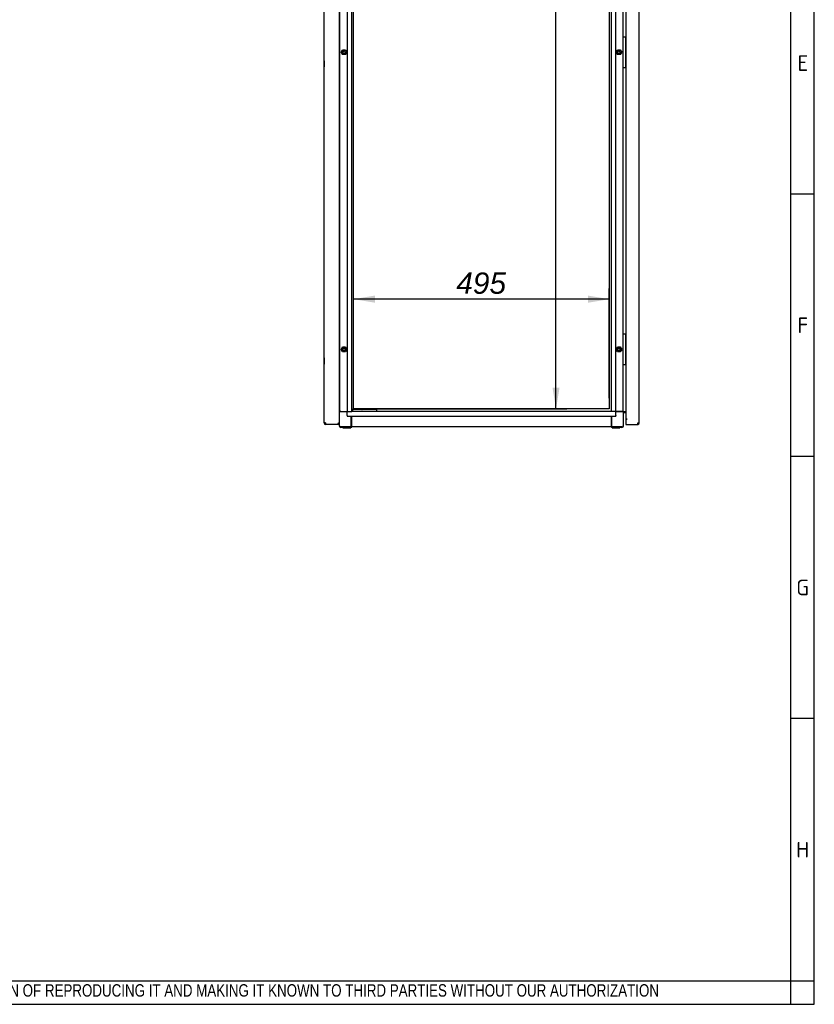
# Model space of a CAD drawing. Extents: x -11 to 412, y 11 to 308.
# Tile 6 of 9: x 310 to 412, y 11 to 138. Entities that reach past the tile are written whole.
import ezdxf
from ezdxf.lldxf.tags import DXFTag

# ---------------------------------------------------------------- set-up
doc = ezdxf.new("R2010")
doc.units = 0
doc.layers.get('0').update_dxf_attribs({"linetype": 'CONTINUOUS'})
for name, color, linetype in [('_TRANSLATION', 7, 'CONTINUOUS'), ('AE00198_03', 7, 'CONTINUOUS'), ('AE00219_00', 7, 'CONTINUOUS'), ('AE00219_03', 7, 'CONTINUOUS'), ('AE00368_00', 7, 'CONTINUOUS'), ('AE00500_10', 7, 'CONTINUOUS'), ('DEFAULT', 7, 'CONTINUOUS'), ('DV3__TRANSLATION', 7, 'CONTINUOUS'), ('F0000000_08', 7, 'CONTINUOUS'), ('F0000001_44', 7, 'CONTINUOUS'), ('F0000001_45', 7, 'CONTINUOUS'), ('M0000000_06', 7, 'CONTINUOUS'), ('M0000000_14', 7, 'CONTINUOUS'), ('M0000000_39', 7, 'CONTINUOUS'), ('M0000000_54', 7, 'CONTINUOUS'), ('M0000000_57', 7, 'CONTINUOUS')]:
    doc.layers.add(name, color=color, linetype=linetype)
doc.styles.add('SEACAD_ARIAL', font='arial.ttf')
doc.styles.add('SEACAD_ARIALI', font='ariali.ttf')
tags = doc.linetypes.add('CENTER2', pattern=[28.575, 19.05, -3.175, 3.175, -3.175]).pattern_tags.tags
tags[10:11] = [DXFTag(74, 4), DXFTag(75, 0), DXFTag(340, '0'), DXFTag(46, 0.0), DXFTag(50, 0.0), DXFTag(44, 0.0), DXFTag(45, 0.0)]
tags[8:9] = [DXFTag(74, 4), DXFTag(75, 0), DXFTag(340, '0'), DXFTag(46, 0.0), DXFTag(50, 0.0), DXFTag(44, 0.0), DXFTag(45, 0.0)]
tags[6:7] = [DXFTag(74, 4), DXFTag(75, 0), DXFTag(340, '0'), DXFTag(46, 0.0), DXFTag(50, 0.0), DXFTag(44, 0.0), DXFTag(45, 0.0)]
tags[4:5] = [DXFTag(74, 4), DXFTag(75, 0), DXFTag(340, '0'), DXFTag(46, 0.0), DXFTag(50, 0.0), DXFTag(44, 0.0), DXFTag(45, 0.0)]
doc.dimstyles.new('ISO', dxfattribs={"dimtxt": 2.75, "dimasz": 2.75, "dimexe": 1.375, "dimexo": 1.375, "dimgap": 0.6875, "dimtad": 1, "dimdec": 1, "dimlfac": 15, "dimtxsty": 'SEACAD_ARIAL', "dimblk1": '_SE_FILLED', "dimblk2": '_SE_FILLED', "dimsah": 1, "dimcen": 1.375, "dimazin": 3, "dimtfac": 0.7, "dimtdec": 3, "dimtmove": 0, "dimatfit": 3})

# ---------------------------------------------------------------- blocks, each defined once
blk = doc.blocks.new('SE2')
at = {"layer": 'AE00198_03', "color": 7, "linetype": 'CONTINUOUS'}
for p, q in [((387.77, 135.62), (387.74, 135.62)), ((387.74, 134.92), (387.77, 134.92)), ((387.77, 132.62), (387.74, 132.62)), ((387.74, 131.92), (387.77, 131.92)), ((387.77, 97.29), (387.74, 97.29)), ((387.74, 96.59), (387.77, 96.59)), ((387.77, 94.29), (387.74, 94.29)), ((387.74, 93.59), (387.77, 93.59))]:
    blk.add_line(p, q, dxfattribs=at)
at = {"layer": 'AE00219_00', "color": 7, "linetype": 'CONTINUOUS'}
for p, q in [((353.09, 87.47), (353.11, 87.45)), ((353.51, 87.45), (353.11, 87.45)), ((353.11, 87.45), (353.11, 87.44)), ((353.51, 87.45), (353.53, 87.47)), ((353.51, 87.44), (353.51, 87.45)), ((354.75, 87.47), (354.77, 87.45)), ((355.17, 87.45), (354.77, 87.45)), ((354.77, 87.45), (354.77, 87.44)), ((355.17, 87.45), (355.2, 87.47)), ((355.17, 87.44), (355.17, 87.45))]:
    blk.add_line(p, q, dxfattribs=at)
at = {"layer": 'AE00219_03', "color": 7, "linetype": 'CONTINUOUS'}
for p, q in [((348.83, 132.67), (348.83, 131.87)), ((348.84, 132.67), (348.83, 132.67)), ((348.83, 131.87), (348.84, 131.87)), ((348.83, 94.34), (348.83, 93.54)), ((348.84, 94.34), (348.83, 94.34)), ((348.83, 93.54), (348.84, 93.54))]:
    blk.add_line(p, q, dxfattribs=at)
at = {"layer": 'AE00368_00', "color": 7, "linetype": 'CONTINUOUS'}
for p, q in [((352.63, 87.47), (352.63, 87.44)), ((353.99, 87.44), (353.99, 87.47)), ((354.29, 87.47), (354.29, 87.44)), ((355.65, 87.47), (355.61, 87.47)), ((355.65, 87.44), (355.65, 87.47))]:
    blk.add_line(p, q, dxfattribs=at)
for centre, start, end in [((352.88, 87.42), 16.6015, 90), ((353.73, 87.42), 90, 163.3985), ((354.55, 87.42), 16.6015, 90), ((355.4, 87.42), 90, 163.3985)]:
    blk.add_arc(centre, 0.0467, start, end, dxfattribs=at)
at = {"layer": 'AE00500_10', "color": 7, "linetype": 'CONTINUOUS'}
for p, q in [((350.81, 135.58), (350.84, 135.58)), ((350.84, 134.96), (350.81, 134.96)), ((351.05, 133.77), (351.23, 134.08)), ((351.23, 133.46), (351.05, 133.77)), ((351.12, 133.77), (351.26, 134.02)), ((351.26, 133.52), (351.12, 133.77)), ((351.23, 134.08), (351.59, 134.08)), ((351.59, 133.46), (351.23, 133.46)), ((351.26, 134.02), (351.55, 134.02)), ((351.55, 133.52), (351.26, 133.52)), ((351.55, 134.02), (351.7, 133.77)), ((351.7, 133.77), (351.55, 133.52)), ((351.59, 134.08), (351.77, 133.77)), ((351.77, 133.77), (351.59, 133.46)), ((386.51, 133.77), (386.69, 134.08)), ((386.69, 133.46), (386.51, 133.77)), ((386.59, 133.77), (386.73, 134.02)), ((386.73, 133.52), (386.59, 133.77)), ((386.7, 134.08), (387.05, 134.08)), ((387.05, 133.46), (386.7, 133.46)), ((386.73, 134.02), (387.02, 134.02)), ((387.02, 133.52), (386.73, 133.52)), ((387.02, 134.02), (387.16, 133.77)), ((387.16, 133.77), (387.02, 133.52)), ((387.06, 134.08), (387.24, 133.77)), ((387.24, 133.77), (387.06, 133.46)), ((350.81, 132.58), (350.84, 132.58)), ((350.84, 131.96), (350.81, 131.96)), ((350.81, 97.25), (350.84, 97.25)), ((350.84, 96.62), (350.81, 96.62)), ((351.05, 95.44), (351.23, 95.75)), ((351.23, 95.13), (351.05, 95.44)), ((351.12, 95.44), (351.26, 95.69)), ((351.26, 95.19), (351.12, 95.44)), ((351.23, 95.75), (351.59, 95.75)), ((351.26, 95.69), (351.55, 95.69)), ((351.55, 95.69), (351.7, 95.44)), ((351.7, 95.44), (351.55, 95.19)), ((351.59, 95.75), (351.77, 95.44)), ((351.77, 95.44), (351.59, 95.13)), ((386.51, 95.44), (386.69, 95.75)), ((386.69, 95.13), (386.51, 95.44)), ((386.59, 95.44), (386.73, 95.69)), ((386.73, 95.19), (386.59, 95.44)), ((386.7, 95.75), (387.05, 95.75)), ((386.73, 95.69), (387.02, 95.69)), ((387.02, 95.69), (387.16, 95.44)), ((387.16, 95.44), (387.02, 95.19)), ((387.06, 95.75), (387.24, 95.44)), ((387.24, 95.44), (387.06, 95.13)), ((350.81, 94.25), (350.84, 94.25)), ((351.59, 95.12), (351.23, 95.12)), ((351.55, 95.19), (351.26, 95.19)), ((387.05, 95.12), (386.7, 95.12)), ((387.02, 95.19), (386.73, 95.19)), ((350.84, 93.62), (350.81, 93.62))]:
    blk.add_line(p, q, dxfattribs=at)
for centre in [(351.41, 133.77), (386.87, 133.77), (351.41, 95.44), (386.87, 95.44)]:
    blk.add_circle(centre, 0.164, dxfattribs=at)
for centre, radius, start, end in [((351.05, 133.77), 0.00333, 150, 210), ((351.41, 133.77), 0.2, 75, 15), ((351.23, 134.08), 0.00333, 90, 150), ((351.23, 133.46), 0.00333, 210, 270), ((351.59, 134.08), 0.00333, 30, 90), ((351.59, 133.46), 0.00333, 270, 330), ((351.77, 133.77), 0.00333, 330, 30), ((386.52, 133.77), 0.00333, 150, 210), ((386.87, 133.77), 0.2, 75, 15), ((386.7, 134.08), 0.00333, 90, 150), ((386.7, 133.46), 0.00333, 210, 270), ((387.05, 134.08), 0.00333, 30, 90), ((387.05, 133.46), 0.00333, 270, 330), ((387.23, 133.77), 0.00333, 330, 30), ((351.05, 95.44), 0.00333, 150, 210), ((351.41, 95.44), 0.2, 75, 15), ((351.23, 95.75), 0.00333, 90, 150), ((351.59, 95.75), 0.00333, 30, 90), ((351.77, 95.44), 0.00333, 330, 30), ((386.52, 95.44), 0.00333, 150, 210), ((386.87, 95.44), 0.2, 75, 15), ((386.7, 95.75), 0.00333, 90, 150), ((387.05, 95.75), 0.00333, 30, 90), ((387.23, 95.44), 0.00333, 330, 30), ((351.23, 95.13), 0.00333, 210, 270), ((351.59, 95.13), 0.00333, 270, 330), ((386.7, 95.13), 0.00333, 210, 270), ((387.05, 95.13), 0.00333, 270, 330)]:
    blk.add_arc(centre, radius, start, end, dxfattribs=at)
at = {"layer": 'DV3__TRANSLATION', "color": 7, "linetype": 'CENTER2'}
for p, q in [((352.64, 87.77), (352.64, 216.44)), ((385.64, 216.44), (385.64, 87.77)), ((385.64, 87.77), (352.64, 87.77))]:
    blk.add_line(p, q, dxfattribs=at)
at = {"layer": 'F0000000_08', "color": 7, "linetype": 'CONTINUOUS'}
for p, q in [((387.44, 131.8), (387.44, 135.74)), ((387.47, 135.77), (387.51, 135.77)), ((387.51, 135.77), (387.67, 135.77)), ((387.67, 135.77), (387.71, 135.77)), ((387.71, 135.77), (387.71, 135.77)), ((387.72, 135.77), (387.71, 135.77)), ((387.74, 135.74), (387.74, 131.8)), ((387.75, 135.76), (387.77, 135.73)), ((387.51, 131.77), (387.47, 131.77)), ((387.67, 131.77), (387.51, 131.77)), ((387.71, 131.77), (387.67, 131.77)), ((387.71, 131.77), (387.71, 131.77)), ((387.77, 131.81), (387.75, 131.78)), ((387.44, 93.47), (387.44, 97.4)), ((387.47, 97.44), (387.51, 97.44)), ((387.51, 97.44), (387.67, 97.44)), ((387.67, 97.44), (387.71, 97.44)), ((387.71, 97.44), (387.71, 97.44)), ((387.72, 97.44), (387.71, 97.44)), ((387.74, 97.4), (387.74, 93.47)), ((387.75, 97.42), (387.77, 97.39)), ((387.51, 93.44), (387.47, 93.44)), ((387.67, 93.44), (387.51, 93.44)), ((387.71, 93.44), (387.67, 93.44)), ((387.71, 93.44), (387.71, 93.44)), ((387.77, 93.48), (387.75, 93.45))]:
    blk.add_line(p, q, dxfattribs=at)
for centre, start, end in [((387.47, 135.74), 90, 180), ((387.71, 135.74), 0, 90), ((387.72, 135.74), 36.8699, 90), ((387.47, 131.8), 180, 270), ((387.71, 131.8), 270, 0), ((387.72, 131.8), 270, 323.1301), ((387.47, 97.4), 90, 180), ((387.71, 97.4), 0, 90), ((387.72, 97.4), 36.8699, 90), ((387.47, 93.47), 180, 270), ((387.71, 93.47), 270, 0), ((387.72, 93.47), 270, 323.1301)]:
    blk.add_arc(centre, 0.0333, start, end, dxfattribs=at)
at = {"layer": 'F0000001_44', "color": 7, "linetype": 'CONTINUOUS'}
for p, q in [((348.84, 85.96), (348.84, 218.25)), ((350.81, 85.87), (350.81, 218.34)), ((349.03, 85.96), (348.84, 85.96)), ((350.71, 85.77), (349.03, 85.77)), ((349.03, 85.77), (349.03, 85.77)), ((350.71, 85.87), (350.62, 85.96)), ((350.71, 85.87), (350.62, 85.96)), ((350.71, 85.77), (350.71, 85.87)), ((350.81, 85.87), (350.71, 85.87)), ((350.81, 85.87), (350.71, 85.87)), ((350.81, 85.77), (350.71, 85.77)), ((350.81, 85.77), (350.81, 85.87))]:
    blk.add_line(p, q, dxfattribs=at)
for centre, radius, start, end in [((349.03, 85.96), 0.187, 180, 270), ((360.63, 85.95), 11.6, 179.9482, 180.8703)]:
    blk.add_arc(centre, radius, start, end, dxfattribs=at)
at = {"layer": 'F0000001_45', "color": 7, "linetype": 'CONTINUOUS'}
for p, q in [((387.77, 217.77), (387.77, 86.44)), ((389.51, 85.96), (389.51, 218.25)), ((387.93, 86.44), (387.77, 86.44)), ((387.77, 86.44), (387.77, 85.96)), ((387.92, 86.44), (387.77, 86.44)), ((387.92, 86.44), (387.93, 86.44)), ((387.93, 86.44), (387.93, 86.44)), ((387.77, 85.96), (387.77, 85.77)), ((387.77, 85.77), (389.32, 85.77)), ((389.32, 85.96), (389.51, 85.96)), ((389.32, 85.77), (389.32, 85.77))]:
    blk.add_line(p, q, dxfattribs=at)
for centre, radius, start, end in [((377.72, 85.95), 11.6, 359.1297, 0.0518), ((389.32, 85.96), 0.187, 270.0021, 359.9979)]:
    blk.add_arc(centre, radius, start, end, dxfattribs=at)
at = {"layer": 'M0000000_06', "color": 7, "linetype": 'CONTINUOUS'}
for p, q in [((351.01, 87.44), (350.81, 87.44)), ((351.01, 87.37), (350.81, 87.37)), ((350.84, 85.6), (350.84, 87.37)), ((351.01, 87.44), (351.81, 87.44)), ((351.81, 87.37), (351.01, 87.37)), ((352.34, 85.6), (352.34, 86.84)), ((352.41, 85.6), (352.41, 86.84)), ((385.87, 86.84), (385.87, 85.6)), ((385.94, 86.84), (385.94, 85.6)), ((387.27, 87.44), (386.47, 87.44)), ((387.27, 87.37), (386.47, 87.37)), ((387.49, 87.44), (387.27, 87.44)), ((387.49, 87.37), (387.27, 87.37)), ((387.44, 87.37), (387.44, 85.6)), ((387.49, 87.37), (387.49, 87.44)), ((387.49, 85.6), (387.49, 87.37)), ((350.79, 85.87), (350.79, 85.87)), ((350.79, 85.77), (350.79, 85.6)), ((352.34, 85.44), (351.01, 85.44)), ((351.01, 85.39), (351.27, 85.39)), ((351.27, 85.32), (351.27, 85.44)), ((351.41, 85.3), (351.29, 85.3)), ((352.14, 85.3), (351.41, 85.3)), ((352.26, 85.3), (352.14, 85.3)), ((352.27, 85.32), (352.27, 85.44)), ((352.27, 85.39), (352.34, 85.39)), ((352.34, 85.39), (352.34, 85.6)), ((352.34, 85.39), (352.41, 85.39)), ((352.41, 85.39), (352.41, 85.6)), ((385.87, 85.6), (385.87, 85.39)), ((385.94, 85.39), (385.87, 85.39)), ((385.94, 85.6), (385.94, 85.39)), ((387.27, 85.44), (385.94, 85.44)), ((385.94, 85.39), (386.01, 85.39)), ((386.01, 85.32), (386.01, 85.44)), ((386.14, 85.3), (386.02, 85.3)), ((386.87, 85.3), (386.14, 85.3)), ((386.99, 85.3), (386.87, 85.3)), ((387.01, 85.32), (387.01, 85.44)), ((387.01, 85.39), (387.27, 85.39))]:
    blk.add_line(p, q, dxfattribs=at)
for centre, radius, start, end in [((351.01, 85.6), 0.217, 180, 270), ((351.01, 85.6), 0.167, 180, 270), ((351.29, 85.32), 0.0167, 180, 270), ((352.26, 85.32), 0.0167, 270, 0), ((386.02, 85.32), 0.0167, 180, 270), ((386.99, 85.32), 0.0167, 270, 0), ((387.27, 85.6), 0.167, 270, 0), ((387.27, 85.6), 0.217, 270, 0)]:
    blk.add_arc(centre, radius, start, end, dxfattribs=at)
at = {"layer": 'M0000000_14', "color": 7, "linetype": 'CONTINUOUS'}
for p, q in [((350.84, 216.77), (350.84, 87.44)), ((351.81, 216.77), (351.81, 87.44)), ((352.41, 87.44), (352.41, 216.77)), ((385.87, 216.77), (385.87, 87.44)), ((386.47, 87.44), (386.47, 216.77)), ((387.44, 135.74), (387.44, 168.47)), ((387.44, 97.4), (387.44, 131.8)), ((387.44, 87.44), (387.44, 93.47)), ((351.89, 87.44), (351.81, 87.44)), ((351.89, 87.44), (352.16, 87.44)), ((352.16, 87.44), (352.41, 87.44)), ((386.12, 87.44), (385.87, 87.44)), ((386.39, 87.44), (386.12, 87.44)), ((386.39, 87.44), (386.47, 87.44)), ((387.49, 87.44), (387.53, 87.44)), ((387.53, 87.44), (387.77, 87.44))]:
    blk.add_line(p, q, dxfattribs=at)
at = {"layer": 'M0000000_39', "color": 7, "linetype": 'CONTINUOUS'}
for p, q in [((351.81, 87.19), (351.81, 87.44)), ((351.81, 86.92), (351.81, 87.19)), ((351.81, 86.92), (351.81, 86.84)), ((351.81, 86.84), (386.47, 86.84)), ((385.87, 87.44), (352.41, 87.44)), ((386.47, 87.19), (386.47, 87.44)), ((386.47, 86.92), (386.47, 87.19)), ((386.47, 86.92), (386.47, 86.84)), ((385.87, 85.44), (352.41, 85.44))]:
    blk.add_line(p, q, dxfattribs=at)
at = {"layer": 'M0000000_54', "color": 7, "linetype": 'CONTINUOUS'}
for p, q in [((387.57, 87.36), (387.49, 87.36)), ((387.57, 87.36), (387.57, 87.44)), ((387.77, 87.36), (387.57, 87.36)), ((387.57, 87.35), (387.77, 87.35)), ((387.57, 87.27), (387.57, 87.35)), ((387.77, 87.27), (387.57, 87.27))]:
    blk.add_line(p, q, dxfattribs=at)
for radius, end in [(0.213, 112.9934), (0.133, 128.6822)]:
    blk.add_arc((387.57, 87.14), radius, 90, end, dxfattribs=at)
at = {"layer": 'M0000000_57', "color": 7, "linetype": 'CONTINUOUS'}
for p, q in [((352.54, 87.67), (352.41, 87.67)), ((352.84, 87.67), (352.54, 87.67)), ((355.31, 87.67), (352.84, 87.67)), ((355.61, 87.67), (355.31, 87.67)), ((352.51, 87.64), (352.51, 87.5)), ((352.51, 87.47), (352.54, 87.47)), ((352.54, 87.47), (352.84, 87.47)), ((352.84, 87.47), (355.31, 87.47)), ((355.31, 87.47), (355.61, 87.47)), ((355.64, 87.5), (355.64, 87.64)), ((355.64, 87.47), (355.64, 87.5))]:
    blk.add_line(p, q, dxfattribs=at)
for centre, start, end in [((352.54, 87.64), 90, 180), ((355.61, 87.64), 0, 90), ((352.54, 87.5), 180, 270), ((355.61, 87.5), 270, 0)]:
    blk.add_arc(centre, 0.0333, start, end, dxfattribs=at)
blk = doc.blocks.new('DMBLK269')
at = {"layer": '_TRANSLATION', "linetype": 'CONTINUOUS'}
for points in [[(379.22, 213.69), (378.76, 216.44), (378.31, 213.69)], [(379.22, 90.52), (378.31, 90.52), (378.76, 87.77)]]:
    blk.add_hatch(color=7, dxfattribs=at).paths.add_polyline_path(points)
at = {"layer": '_TRANSLATION', "color": 7, "linetype": 'CONTINUOUS'}
for p, q in [((354.02, 216.44), (380.14, 216.44)), ((378.76, 87.77), (378.76, 216.44)), ((354.02, 87.77), (380.14, 87.77))]:
    blk.add_line(p, q, dxfattribs=at)
at = {"layer": '_TRANSLATION', "color": 7, "linetype": 'CONTINUOUS', "style": 'SEACAD_ARIALI'}
blk.add_text('1930', height=2.75, rotation=90, dxfattribs=at).set_placement((378.08, 146.69))
blk = doc.blocks.new('_SE_FILLED')
at = {"color": 0}
blk.add_line((0, 0), (-1, 0), dxfattribs=at)
blk.add_solid([(0, 0), (-1, -0.1665), (-1, 0.1665), (0, 0)], dxfattribs=at)
blk = doc.blocks.new('DMBLK270')
at = {"layer": '_TRANSLATION', "linetype": 'CONTINUOUS'}
for points in [[(355.39, 102.38), (352.64, 101.92), (355.39, 101.46)], [(382.89, 102.38), (382.89, 101.46), (385.64, 101.92)]]:
    blk.add_hatch(color=7, dxfattribs=at).paths.add_polyline_path(points)
at = {"layer": '_TRANSLATION', "color": 7, "linetype": 'CONTINUOUS'}
for p, q in [((352.64, 89.15), (352.64, 103.29)), ((385.64, 89.15), (385.64, 103.29)), ((385.64, 101.92), (352.64, 101.92))]:
    blk.add_line(p, q, dxfattribs=at)
at = {"layer": '_TRANSLATION', "color": 7, "linetype": 'CONTINUOUS', "style": 'SEACAD_ARIALI'}
blk.add_text('495', height=2.75, dxfattribs=at).set_placement((365.9, 102.61))

msp = doc.modelspace()

# ---------------------------------------------------------------- linework, layer by layer
at = {"color": 7, "linetype": 'CONTINUOUS'}
for p, q in [((412.092, 10.9591), (412.092, 287.5885)), ((412.092, 115.4523), (409.0633, 115.4523)), ((412.092, 81.6309), (409.0633, 81.6309)), ((412.092, 47.8094), (409.0633, 47.8094)), ((6.2345, 10.9591), (412.092, 10.9591))]:
    msp.add_line(p, q, dxfattribs=at)
at = {"layer": 'DEFAULT', "color": 7, "linetype": 'CONTINUOUS'}
for p, q in [((409.0633, 10.9591), (409.0633, 287.5885)), ((6.2345, 13.9879), (412.092, 13.9879))]:
    msp.add_line(p, q, dxfattribs=at)

# ---------------------------------------------------------------- block references
at = {"layer": '_TRANSLATION'}
msp.add_blockref('SE2', (0, 0), dxfattribs=at)

# ---------------------------------------------------------------- texts
for s, insert, char_height, width, attachment_point in [('{\\fSolid Edge ANSI|b0||i0||c0|p34;\\C7;\\H2.019192;\\W1.;E}', (410.614, 131.3592), 2.019192, 2.3978, 8), ('{\\fSolid Edge ANSI|b0||i0||c0|p34;\\C7;\\H2.019192;\\W1.;F}', (410.6121, 97.5377), 2.019192, 2.271601, 8), ('{\\fSolid Edge ANSI|b0||i0||c0|p34;\\C7;\\H2.019192;\\W1.;G}', (410.5863, 63.7163), 2.019192, 2.5871, 8), ('{\\fSolid Edge ANSI|b0||i0||c0|p34;\\C7;\\H2.019192;\\W1.;H}', (410.5882, 29.8948), 2.019192, 2.713299, 8), ('{\\fArial Narrow|b0||i0||c0|p34;\\C7;\\H1.6;\\W0.94;IN ACCORDANCE WITH THE LAW, WE RESERVE THE OWNERSHIP OF THIS DESIGN WITH THE PROHIBITION OF REPRODUCING IT AND MAKING IT KNOWN TO THIRD PARTIES WITHOUT OUR AUTHORIZATION}', (219.6882, 11.6523), 1.6, 181.995713, 7)]:
    msp.add_mtext(s, dxfattribs=dict(insert=insert, char_height=char_height, width=width, attachment_point=attachment_point))

# ---------------------------------------------------------------- dimensions: what is measured, and where the dimension line sits
at = {"layer": '_TRANSLATION', "color": 7, "linetype": 'CONTINUOUS'}
dim = msp.add_linear_dim(base=(378.764, 87.7705), p1=(352.6415, 87.7705), p2=(352.6415, 216.4371), angle=90, text='\\A1;<>', dimstyle='ISO', dxfattribs=at)
dim.commit()
dim.dimension.update_dxf_attribs({"geometry": 'DMBLK269', "text_midpoint": (378.764, 150.9716), "dimtype": 161})
dim = msp.add_linear_dim(base=(352.6415, 101.92), p1=(385.6415, 87.7705), p2=(352.6415, 87.7705), text='\\A1;<>', dimstyle='ISO', dxfattribs=at)
dim.commit()
dim.dimension.update_dxf_attribs({"geometry": 'DMBLK270', "text_midpoint": (369.1415, 101.92), "dimtype": 160})

doc.saveas('drawing.dxf')
